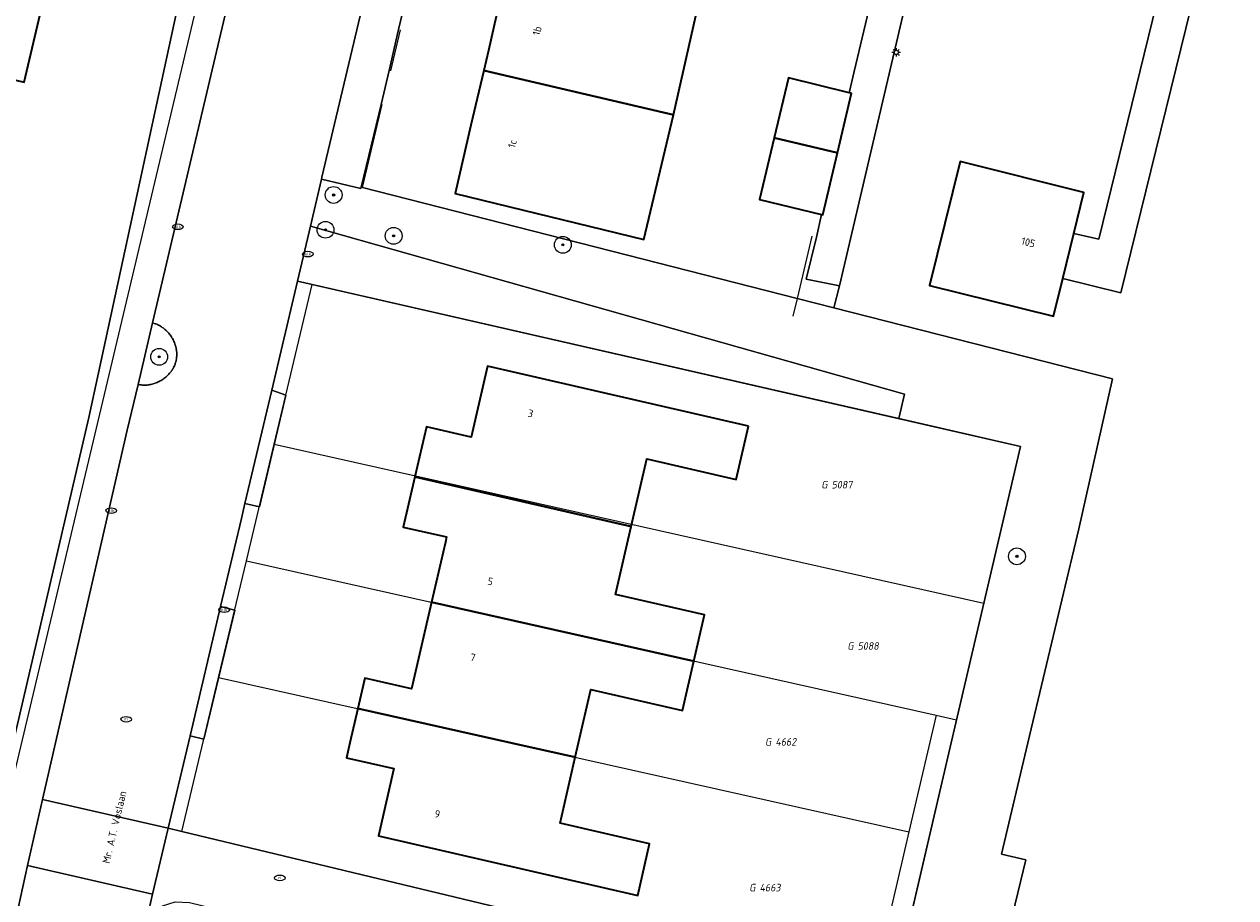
# Model space of a CAD drawing. Header units: metres. Extents: x 253395 to 254027, y 592765 to 593194.
# Tile 69 of 173: x 253529 to 253586, y 592993 to 593034. Entities that reach past the tile are written whole.
import ezdxf
from ezdxf.enums import TextEntityAlignment as Align
from ezdxf.lldxf.tags import DXFTag

# ---------------------------------------------------------------- set-up
doc = ezdxf.new("R2010")
doc.units = ezdxf.units.M
for name, color, linetype, lineweight in [('B-WE-GR-BEPLANTING_CULTUUR_BOSPLANTSOEN-GV', 254, 'Continuous', 18), ('B-WE-GR-BEPLANTING_CULTUUR_HEESTERS-GV', 254, 'Continuous', 18), ('B-WE-GR-BOOM-S', 254, 'Continuous', 25), ('B-WE-GR-HAAG-G', 254, 'GR-HAAG1-SO', 13), ('B-WE-IE-MEUBILAIR-S', 254, 'Continuous', 25), ('B-WE-KG-GRENS_PERCEEL-G', 254, 'KG-PERCEEL-SO', 18), ('B-WE-KG-GRENS_PERCEEL-S', 254, 'Continuous', 25), ('B-WE-OG-BEBOUWING-GV', 254, 'Continuous', 35), ('B-WE-OG-BEBOUWING-T18', 254, 'Continuous', 18), ('B-WE-OG-TERREIN_BEGROEID-GV', 254, 'Continuous', 18), ('B-WE-OG-TERREIN_ERF-GV', 254, 'Continuous', 18), ('B-WE-OG-TOPOGRAFIE-T18', 254, 'Continuous', 18), ('B-WE-VH-OPENVERHARDING-GV', 254, 'Continuous', 18)]:
    doc.layers.add(name, color=color, linetype=linetype, lineweight=lineweight)
doc.styles.add('NLCS-ISO', font='txt')
doc.styles.add('NLCS-ISO-M200-T18', font='txt', dxfattribs={"height": 0.36})
doc.styles.get("Standard").update_dxf_attribs({"font": 'simplex.shx'})
doc.linetypes.add('GR-HAAG1-SO', pattern='A,6,[176,NLCS.SHX,S=0.125,R=0,X=0,Y=0],-2', length=8)
tags = doc.linetypes.add('KG-PERCEEL-SO', pattern='A,5.5,-2,["P",Standard,S=1.8,R=0,X=-0.5,Y=-0.9],-2,5.5,-2,[5,NLCS.SHX,S=0.75,R=0,X=0,Y=0],-2', length=19).pattern_tags.tags
tags[6] = DXFTag(74, 10)

# ---------------------------------------------------------------- blocks, each defined once
blk = doc.blocks.new('SIE-MEUBILAIR_PAAL_LICHTMAST-SO')
for points in [[(-0.62, 0), (-1, 0)], [(-0.71, 0.71), (-0.44, 0.44)], [(0, 1), (0, 0.62)], [(0.44, 0.44), (0.71, 0.71)], [(1, 0), (0.62, 0)], [(-0.71, -0.71), (-0.44, -0.44)], [(0, -0.62), (0, -1)], [(0.44, -0.44), (0.71, -0.71)]]:
    blk.add_lwpolyline(points)
blk.add_circle((0, 0), 0.5)
blk = doc.blocks.new('SIE-MEUBILAIR_PUT_RIOOLPUT-SO')
blk.add_ellipse((0, 0), major_axis=(1.25, 0), ratio=0.54)
at = {"style": 'NLCS-ISO'}
blk.add_text('ri', height=0.75, dxfattribs=at).set_placement((-0.04, 0.07), align=Align.MIDDLE_CENTER)
blk = doc.blocks.new('SIE-MEUBILAIR_PUT_KOLK-SO')
blk.add_ellipse((0, 0), major_axis=(1.25, 0), ratio=0.54)
at = {"style": 'NLCS-ISO'}
blk.add_text('klk', height=0.75, dxfattribs=at).set_placement((0.03, 0), align=Align.MIDDLE_CENTER)
blk = doc.blocks.new('SGR-BOOM_GBKN-SO')
at = {"linetype": 'ByBlock', "lineweight": 18}
h = blk.add_hatch(color=0, dxfattribs=at)
h.dxf.hatch_style = 1
edge = h.paths.add_edge_path()
edge.add_arc((0, 0), 0.25, 0, 360)
at = {"color": 0, "linetype": 'ByBlock', "lineweight": 18}
for radius in [2, 0.25]:
    blk.add_circle((0, 0), radius, dxfattribs=at)
at = {"color": 0, "linetype": 'ByBlock', "lineweight": 18, "style": 'NLCS-ISO'}
blk.add_attdef('SOORT', (2.5, 0), '', height=1.5, dxfattribs=at)
blk = doc.blocks.new('SKG-PERCEELNUMMER-SO')
at = {"style": 'NLCS-ISO', "oblique": 10, "flags": 1}
for tag, p in [('GEMEENTECODE', (0, 2.55)), ('PERCEELGROOTTE', (0, -2.45))]:
    blk.add_attdef(tag, text='', height=1.8, dxfattribs=at).set_placement(p, align=Align.MIDDLE_CENTER)
at = {"style": 'NLCS-ISO', "oblique": 10}
blk.add_attdef('SECTIE', text='', height=1.8, dxfattribs=at).set_placement((-0.5, 0), align=Align.MIDDLE_RIGHT)
blk.add_attdef('PERCEELNUMMER', text='', height=1.8, dxfattribs=at).set_placement((0.5, 0), align=Align.MIDDLE_LEFT)

msp = doc.modelspace()

# ---------------------------------------------------------------- linework, layer by layer
at = {"layer": 'B-WE-GR-BEPLANTING_CULTUUR_BOSPLANTSOEN-GV'}
for points in [[(253544.769, 593026.411), (253544.698, 593026.429), (253544.683, 593026.365), (253542.82, 593026.804), (253542.292, 593024.568), (253570.533, 593016.59), (253570.266, 593015.42), (253576.048, 593014.099), (253572.76, 593000), (253569.887, 592987.681), (253574.403, 592986.596), (253576.312, 592994.432), (253575.151, 592994.707), (253576.407, 593000), (253578.823, 593010.182), (253580.429, 593017.308), (253567.184, 593020.689), (253565.431, 593021.137)], [(253542.292, 593024.568), (253541.676, 593021.957), (253542.382, 593021.79), (253570.266, 593015.42), (253570.533, 593016.59)]]:
    msp.add_lwpolyline(points, close=True, dxfattribs=at)
at = {"layer": 'B-WE-GR-BEPLANTING_CULTUUR_HEESTERS-GV'}
msp.add_lwpolyline([(253534.905, 593019.934), (253534.788, 593019.968), (253534.099, 593017.048), (253534.14, 593017.039), (253534.181, 593017.031), (253534.223, 593017.025), (253534.265, 593017.02), (253534.307, 593017.016), (253534.349, 593017.014), (253534.394, 593017.013), (253534.439, 593017.013), (253534.484, 593017.015), (253534.529, 593017.018), (253534.574, 593017.023), (253534.619, 593017.029), (253534.663, 593017.036), (253534.714, 593017.046), (253534.765, 593017.058), (253534.815, 593017.072), (253534.864, 593017.087), (253534.914, 593017.104), (253534.962, 593017.122), (253535.01, 593017.142), (253535.058, 593017.164), (253535.104, 593017.187), (253535.15, 593017.211), (253535.195, 593017.237), (253535.24, 593017.265), (253535.284, 593017.294), (253535.327, 593017.325), (253535.369, 593017.357), (253535.411, 593017.39), (253535.451, 593017.425), (253535.489, 593017.461), (253535.527, 593017.498), (253535.563, 593017.536), (253535.599, 593017.576), (253535.632, 593017.616), (253535.665, 593017.658), (253535.692, 593017.694), (253535.717, 593017.731), (253535.741, 593017.77), (253535.764, 593017.808), (253535.785, 593017.848), (253535.805, 593017.888), (253535.824, 593017.929), (253535.84, 593017.968), (253535.856, 593018.007), (253535.87, 593018.047), (253535.903, 593018.163), (253535.912, 593018.207), (253535.921, 593018.252), (253535.927, 593018.297), (253535.932, 593018.341), (253535.936, 593018.387), (253535.938, 593018.432), (253535.939, 593018.477), (253535.937, 593018.527), (253535.934, 593018.578), (253535.929, 593018.628), (253535.923, 593018.678), (253535.915, 593018.728), (253535.904, 593018.78), (253535.892, 593018.831), (253535.878, 593018.882), (253535.863, 593018.933), (253535.845, 593018.983), (253535.827, 593019.032), (253535.806, 593019.081), (253535.784, 593019.129), (253535.761, 593019.176), (253535.736, 593019.223), (253535.709, 593019.268), (253535.681, 593019.313), (253535.652, 593019.356), (253535.622, 593019.399), (253535.591, 593019.44), (253535.558, 593019.48), (253535.524, 593019.519), (253535.488, 593019.557), (253535.452, 593019.594), (253535.414, 593019.63), (253535.375, 593019.664), (253535.335, 593019.697), (253535.294, 593019.729), (253535.251, 593019.76), (253535.207, 593019.789), (253535.163, 593019.816), (253535.117, 593019.842), (253535.07, 593019.866), (253535.023, 593019.889), (253534.984, 593019.905), (253534.945, 593019.92)], close=True, dxfattribs=at)
at = {"layer": 'B-WE-GR-HAAG-G'}
for points in [[(253546.557, 593033.902), (253546.094, 593031.96)], [(253544.769, 593026.411), (253545.71, 593030.352)], [(253566.131, 593024.103), (253565.431, 593021.137)], [(253565.431, 593021.137), (253565.231, 593020.289)]]:
    msp.add_lwpolyline(points, dxfattribs=at)
at = {"layer": 'B-WE-KG-GRENS_PERCEEL-G'}
msp.add_lwpolyline([(253537.512, 593037.746), (253524.901, 592984.662), (253498.832, 592990.858), (253511.195, 593043.838)], close=True, dxfattribs=at)
for points in [[(253540.572, 593014.2), (253542.382, 593021.79), (253576.048, 593014.099)], [(253539.25, 593008.655), (253540.572, 593014.2)], [(253540.572, 593014.2), (253574.31, 593006.646)], [(253576.048, 593014.099), (253574.31, 593006.646)], [(253537.928, 593003.11), (253539.25, 593008.655)], [(253539.25, 593008.655), (253572.039, 593001.314)], [(253574.31, 593006.646), (253573.015, 593001.095)], [(253568.913, 592987.909), (253536.181, 592995.784), (253537.928, 593003.11)], [(253537.928, 593003.11), (253570.744, 592995.763)], [(253572.039, 593001.314), (253570.744, 592995.763)], [(253572.039, 593001.314), (253573.015, 593001.095)], [(253573.015, 593001.095), (253569.885, 592987.675)], [(253570.744, 592995.763), (253568.913, 592987.909)]]:
    msp.add_lwpolyline(points, dxfattribs=at)
at = {"layer": 'B-WE-OG-BEBOUWING-GV'}
for points in [[(253523.021, 593039.93), (253518.747, 593040.935), (253518.199, 593038.604), (253522.195, 593037.664), (253521.293, 593033.829), (253521.143, 593033.191), (253528.683, 593031.418), (253530.131, 593037.574), (253522.868, 593039.282)], [(253560.873, 593035.718), (253551.943, 593038.036), (253551.127, 593034.535), (253550.752, 593032.925), (253550.53, 593031.971), (253559.56, 593029.867)], [(253559.56, 593029.867), (253550.53, 593031.971), (253550.299, 593030.98), (253549.924, 593029.37), (253549.168, 593026.125), (253558.138, 593023.934)], [(253568.011, 593030.893), (253567.909, 593030.918), (253565.019, 593031.62), (253564.341, 593028.771), (253567.354, 593028.053)], [(253567.354, 593028.053), (253564.341, 593028.771), (253563.643, 593025.84), (253566.596, 593025.123), (253566.653, 593025.109)], [(253578.588, 593024.228), (253579.068, 593026.174), (253573.177, 593027.645), (253571.725, 593021.756), (253577.616, 593020.285), (253578.059, 593022.082)], [(253563.113, 593015.054), (253550.712, 593017.909), (253549.937, 593014.544), (253547.805, 593015.035), (253547.256, 593012.65), (253557.539, 593010.283), (253558.281, 593013.509), (253562.532, 593012.531)], [(253557.539, 593010.283), (253547.256, 593012.65), (253546.707, 593010.265), (253548.768, 593009.79), (253548.71, 593009.54), (253548.053, 593006.684), (253560.528, 593003.891), (253561.033, 593006.086), (253556.797, 593007.062)], [(253560.528, 593003.891), (253548.053, 593006.684), (253547.104, 593002.562), (253544.875, 593003.075), (253544.542, 593001.629), (253551.819, 593000), (253554.887, 592999.313), (253555.045, 593000), (253555.631, 593002.544), (253559.987, 593001.541)], [(253551.819, 593000), (253544.542, 593001.629), (253544.167, 593000), (253544.005, 592999.294), (253546.259, 592998.776), (253545.524, 592995.585), (253557.857, 592992.746), (253558.421, 592995.196), (253554.165, 592996.176), (253554.887, 592999.313)]]:
    msp.add_lwpolyline(points, close=True, dxfattribs=at)
at = {"layer": 'B-WE-OG-TERREIN_BEGROEID-GV'}
for points in [[(253573.278, 593046.656), (253567.452, 593021.738), (253567.184, 593020.689), (253580.429, 593017.308), (253578.823, 593010.182), (253576.407, 593000), (253575.151, 592994.707), (253576.312, 592994.432), (253574.403, 592986.596)], [(253586.286, 593043.665), (253580.828, 593021.395), (253578.059, 593022.082), (253577.616, 593020.285), (253571.725, 593021.756), (253573.177, 593027.645), (253579.068, 593026.174), (253578.588, 593024.228), (253579.778, 593023.954), (253584.696, 593044.026)]]:
    msp.add_lwpolyline(points, dxfattribs=at)
at = {"layer": 'B-WE-OG-TERREIN_ERF-GV'}
for points in [[(253559.56, 593029.867), (253558.138, 593023.934), (253549.168, 593026.125), (253549.924, 593029.37), (253550.299, 593030.98), (253550.53, 593031.971), (253550.752, 593032.925), (253551.127, 593034.535), (253551.943, 593038.036), (253552.676, 593041.182), (253553.044, 593042.759), (253553.253, 593043.656), (253553.497, 593044.705), (253553.873, 593046.317), (253554.618, 593049.514), (253554.663, 593049.705), (253563.654, 593047.488), (253562.273, 593041.554), (253560.873, 593035.718)], [(253576.048, 593014.099), (253570.266, 593015.42), (253542.382, 593021.79), (253541.676, 593021.957), (253540.452, 593016.771), (253541.128, 593016.532), (253539.864, 593011.229), (253539.181, 593011.386), (253539.011, 593010.665), (253538.022, 593006.484), (253538.692, 593006.315), (253537.23, 593000.182), (253536.569, 593000.339), (253536.489, 593000), (253535.529, 592995.939), (253536.181, 592995.782), (253569.887, 592987.681), (253572.76, 593000)], [(253560.528, 593003.891), (253559.987, 593001.541), (253555.631, 593002.544), (253555.045, 593000), (253554.887, 592999.313), (253554.165, 592996.176), (253558.421, 592995.196), (253557.857, 592992.746), (253545.524, 592995.585), (253546.259, 592998.776), (253544.005, 592999.294), (253544.167, 593000), (253544.542, 593001.629), (253544.875, 593003.075), (253547.104, 593002.562), (253548.053, 593006.684), (253548.71, 593009.54), (253548.768, 593009.79), (253546.707, 593010.265), (253547.256, 593012.65), (253547.805, 593015.035), (253549.937, 593014.544), (253550.712, 593017.909), (253563.113, 593015.054), (253562.532, 593012.531), (253558.281, 593013.509), (253557.539, 593010.283), (253556.797, 593007.062), (253561.033, 593006.086)]]:
    msp.add_lwpolyline(points, close=True, dxfattribs=at)
for points in [[(253528.155, 593000), (253531.751, 593015.473), (253536.609, 593037.898), (253511.213, 593043.912)], [(253522.868, 593039.282), (253530.131, 593037.574), (253528.683, 593031.418)], [(253546.86, 593035.529), (253546.481, 593033.92), (253546.031, 593031.975), (253545.653, 593030.365), (253544.698, 593026.429), (253544.769, 593026.411), (253565.431, 593021.137), (253567.184, 593020.689), (253567.452, 593021.738), (253565.867, 593022.048), (253566.353, 593024.05), (253566.596, 593025.123), (253563.643, 593025.84), (253564.341, 593028.771), (253565.019, 593031.62), (253567.909, 593030.918), (253568.139, 593031.931), (253569.06, 593035.818)]]:
    msp.add_lwpolyline(points, dxfattribs=at)
at = {"layer": 'B-WE-VH-OPENVERHARDING-GV'}
for points in [[(253569.06, 593035.818), (253568.139, 593031.931), (253567.909, 593030.918), (253568.011, 593030.893), (253567.354, 593028.053), (253566.653, 593025.109), (253566.596, 593025.123), (253566.353, 593024.05), (253565.867, 593022.048), (253567.452, 593021.738), (253573.278, 593046.656)], [(253511.213, 593043.912), (253536.609, 593037.898), (253531.751, 593015.473), (253528.155, 593000)], [(253584.696, 593044.026), (253579.778, 593023.954), (253578.588, 593024.228), (253578.059, 593022.082), (253580.828, 593021.395), (253586.286, 593043.665)], [(253538.231, 593034.564), (253534.788, 593019.968), (253534.905, 593019.934), (253534.945, 593019.92), (253534.984, 593019.905), (253535.023, 593019.889), (253535.07, 593019.866), (253535.117, 593019.842), (253535.163, 593019.816), (253535.207, 593019.789), (253535.251, 593019.76), (253535.294, 593019.729), (253535.335, 593019.697), (253535.375, 593019.664), (253535.414, 593019.63), (253535.452, 593019.594), (253535.488, 593019.557), (253535.524, 593019.519), (253535.558, 593019.48), (253535.591, 593019.44), (253535.622, 593019.399), (253535.652, 593019.356), (253535.681, 593019.313), (253535.709, 593019.268), (253535.736, 593019.223), (253535.761, 593019.176), (253535.784, 593019.129), (253535.806, 593019.081), (253535.827, 593019.032), (253535.845, 593018.983), (253535.863, 593018.933), (253535.878, 593018.882), (253535.892, 593018.831), (253535.904, 593018.78), (253535.915, 593018.728), (253535.923, 593018.678), (253535.929, 593018.628), (253535.934, 593018.578), (253535.937, 593018.527), (253535.939, 593018.477), (253535.938, 593018.432), (253535.936, 593018.387), (253535.932, 593018.341), (253535.927, 593018.297), (253535.921, 593018.252), (253535.912, 593018.207), (253535.903, 593018.163), (253535.87, 593018.047), (253535.856, 593018.007), (253535.84, 593017.968), (253535.824, 593017.929), (253535.805, 593017.888), (253535.785, 593017.848), (253535.764, 593017.808), (253535.741, 593017.77), (253535.717, 593017.731), (253535.692, 593017.694), (253535.665, 593017.658), (253535.632, 593017.616), (253535.599, 593017.576), (253535.563, 593017.536), (253535.527, 593017.498), (253535.489, 593017.461), (253535.451, 593017.425), (253535.411, 593017.39), (253535.369, 593017.357), (253535.327, 593017.325), (253535.284, 593017.294), (253535.24, 593017.265), (253535.195, 593017.237), (253535.15, 593017.211), (253535.104, 593017.187), (253535.058, 593017.164), (253535.01, 593017.142), (253534.962, 593017.122), (253534.914, 593017.104), (253534.864, 593017.087), (253534.815, 593017.072), (253534.765, 593017.058), (253534.714, 593017.046), (253534.663, 593017.036), (253534.619, 593017.029), (253534.574, 593017.023), (253534.529, 593017.018), (253534.484, 593017.015), (253534.439, 593017.013), (253534.394, 593017.013), (253534.349, 593017.014), (253534.307, 593017.016), (253534.265, 593017.02), (253534.223, 593017.025), (253534.181, 593017.031), (253534.14, 593017.039), (253534.099, 593017.048), (253533.585, 593014.871), (253530.172, 593000), (253529.555, 592997.31), (253535.529, 592995.939), (253536.489, 593000), (253536.569, 593000.339), (253538.022, 593006.484), (253539.011, 593010.665), (253539.181, 593011.386), (253540.452, 593016.771), (253541.676, 593021.957), (253542.292, 593024.568), (253542.82, 593026.804), (253542.843, 593026.903), (253544.877, 593035.519)], [(253544.877, 593035.519), (253542.843, 593026.903), (253542.82, 593026.804), (253544.683, 593026.365), (253544.698, 593026.429), (253545.653, 593030.365), (253546.031, 593031.975), (253546.481, 593033.92), (253546.86, 593035.529)], [(253526.056, 592981.49), (253528.835, 592994.174), (253529.555, 592997.31), (253530.172, 593000), (253533.585, 593014.871), (253534.099, 593017.048), (253534.788, 593019.968), (253538.231, 593034.564)], [(253534.54, 592991.758), (253534.788, 592992.808), (253528.835, 592994.174), (253526.056, 592981.49)]]:
    msp.add_lwpolyline(points, dxfattribs=at)
for points in [[(253541.128, 593016.532), (253540.452, 593016.771), (253539.181, 593011.386), (253539.864, 593011.229)], [(253538.692, 593006.315), (253538.022, 593006.484), (253536.569, 593000.339), (253537.23, 593000.182)], [(253535.529, 592995.939), (253529.555, 592997.31), (253528.835, 592994.174), (253534.788, 592992.808)], [(253536.181, 592995.782), (253535.529, 592995.939), (253534.788, 592992.808), (253534.54, 592991.758), (253535.265, 592992.253), (253535.867, 592992.447), (253536.546, 592992.405), (253540.324, 592991.492), (253583.228, 592981.122), (253583.907, 592984.312), (253574.403, 592986.596), (253569.887, 592987.681)]]:
    msp.add_lwpolyline(points, close=True, dxfattribs=at)

# ---------------------------------------------------------------- block references
at = {"layer": 'B-WE-GR-BOOM-S', "xscale": 0.2, "yscale": 0.2, "zscale": 0.2}
for p in [(253543.396, 593026.056), (253543.01, 593024.401), (253546.249, 593024.109), (253554.292, 593023.686), (253535.099, 593018.36), (253575.882, 593008.869)]:
    msp.add_blockref('SGR-BOOM_GBKN-SO', p, dxfattribs=at)
at = {"layer": 'B-WE-IE-MEUBILAIR-S', "xscale": 0.2, "yscale": 0.2, "zscale": 0.2}
for name, p in [('SIE-MEUBILAIR_PAAL_LICHTMAST-SO', (253570.14, 593032.834)), ('SIE-MEUBILAIR_PUT_KOLK-SO', (253535.993, 593024.541)), ('SIE-MEUBILAIR_PUT_KOLK-SO', (253542.173, 593023.245)), ('SIE-MEUBILAIR_PUT_KOLK-SO', (253532.824, 593011.043)), ('SIE-MEUBILAIR_PUT_KOLK-SO', (253538.19, 593006.332)), ('SIE-MEUBILAIR_PUT_RIOOLPUT-SO', (253533.537, 593001.119)), ('SIE-MEUBILAIR_PUT_RIOOLPUT-SO', (253540.838, 592993.577))]:
    msp.add_blockref(name, p, dxfattribs=at)
at = {"layer": 'B-WE-KG-GRENS_PERCEEL-S', "xscale": 0.2, "yscale": 0.2, "zscale": 0.2}
for p, values in [((253566.975, 593012.276), {'PERCEELNUMMER': '5087', 'SECTIE': 'G'}), ((253568.212, 593004.607), {'PERCEELNUMMER': '5088', 'SECTIE': 'G'}), ((253564.3, 593000.047), {'PERCEELNUMMER': '4662', 'SECTIE': 'G'}), ((253563.548, 592993.116), {'PERCEELNUMMER': '4663', 'SECTIE': 'G'})]:
    msp.add_blockref('SKG-PERCEELNUMMER-SO', p, dxfattribs=at).add_auto_attribs(values)

# ---------------------------------------------------------------- texts
at = {"layer": 'B-WE-OG-BEBOUWING-T18', "style": 'NLCS-ISO-M200-T18'}
for s, rotation, p in [('1b', 75.8, (253553.068, 593033.864)), ('1c', 75, (253551.89, 593028.489)), ('105', 346.2, (253576.423, 593023.802)), ('3', 347.1, (253552.761, 593015.665)), ('5', 347.1, (253550.847, 593007.676)), ('7', 347.1, (253550.015, 593004.062)), ('9', 347.1, (253548.328, 592996.619))]:
    msp.add_text(s, height=0.36, rotation=rotation, dxfattribs=at).set_placement(p, align=Align.MIDDLE)
at = {"layer": 'B-WE-OG-TOPOGRAFIE-T18', "style": 'NLCS-ISO-M200-T18'}
msp.add_text('Mr. A.T. Voslaan', height=0.36, rotation=76.7, dxfattribs=at).set_placement((253532.972, 592995.99), align=Align.MIDDLE)

doc.saveas('drawing.dxf')
